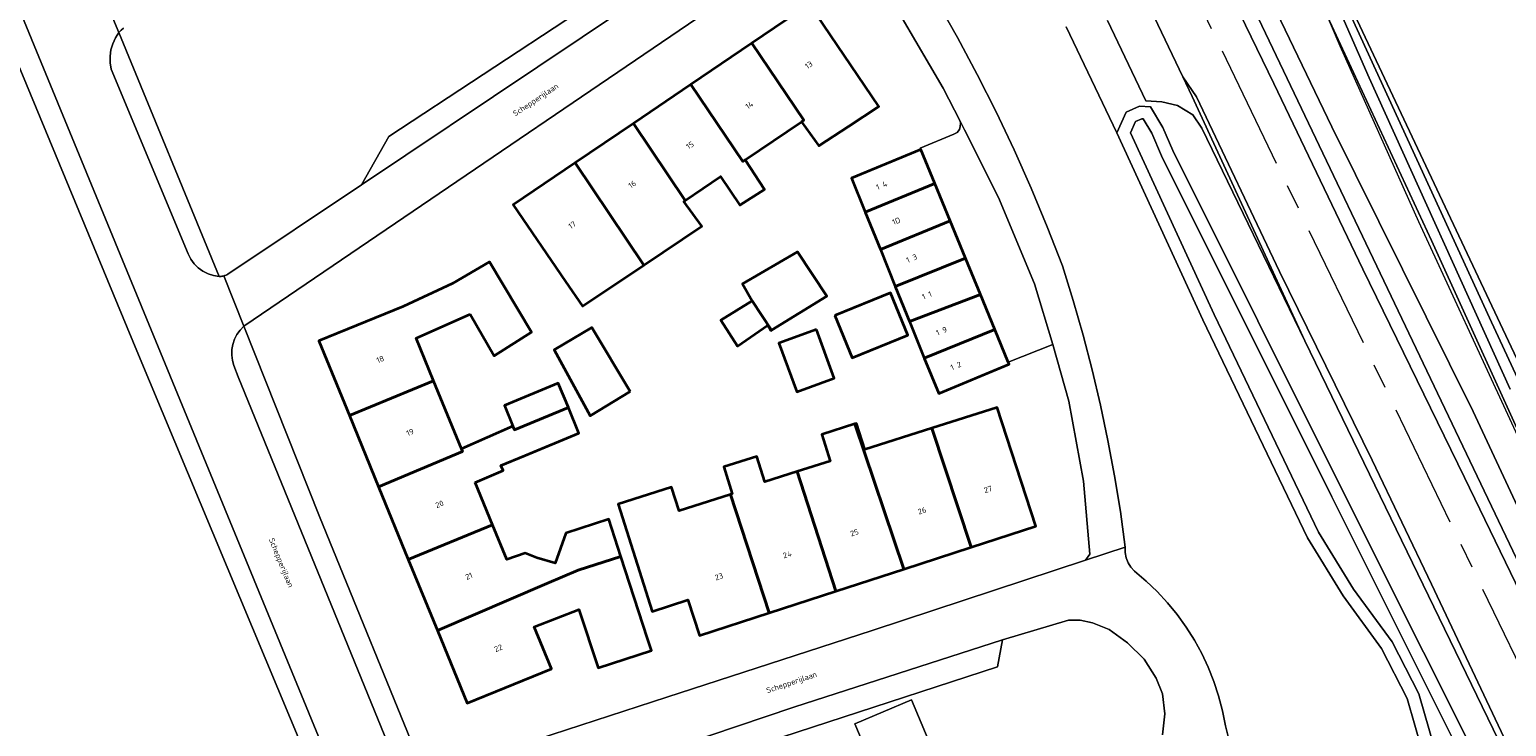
# Model space of a CAD drawing. Header units: metres. Extents: x 229229 to 231729, y 593167 to 595667.
# Tile 138 of 256: x 230529 to 230647, y 593787 to 593843. Entities that reach past the tile are written whole.
import ezdxf
from ezdxf.enums import TextEntityAlignment as Align

# ---------------------------------------------------------------- set-up
doc = ezdxf.new("R2010")
doc.units = ezdxf.units.M
doc.linetypes.add('AM-AS', pattern=[16, 10, -2, 2, -2])
for name, color, linetype, lineweight in [('B-WE-AM-AS_SPOOR-G', 10, 'AM-AS', 18), ('B-WE-GR-GRAS-GV', 60, 'Continuous', 13), ('B-WE-GR-GROENVOORZIENING-GV', 80, 'Continuous', 18), ('B-WE-GW-TALUD_KRUIN-G', 90, 'Continuous', 18), ('B-WE-IE-TERREINAFSCHEIDING_KUNSTMATIG_HEKWERK-G', 20, 'IE-TERREINAFSCHEIDING-KUNSTMATIG', 18), ('B-WE-OG-BEBOUWING-GV', 7, 'Continuous', 35), ('B-WE-OG-BEBOUWING-T18', 10, 'Continuous', 18), ('B-WE-OG-TERREIN_ERF-GV', 7, 'Continuous', 18), ('B-WE-OG-TOPOGRAFIE-T18', 10, 'Continuous', 18), ('B-WE-OG-WATER-GV', 130, 'Continuous', 18), ('B-WE-OG-WATER_SLOOT-GV', 120, 'Continuous', 18), ('B-WE-VH-VERHARDING_HALFVERHARDING-GV', 252, 'Continuous', 18), ('B-WE-VH-VERHARDING_OPEN-GV', 252, 'Continuous', 18)]:
    doc.layers.add(name, color=color, linetype=linetype, lineweight=lineweight)
doc.styles.add('NLCS-ISO-M250-T18', font='NLCS-ISO.ttf', dxfattribs={"height": 0.45})
doc.linetypes.add('IE-TERREINAFSCHEIDING-KUNSTMATIG', pattern='A,4,[82,NLCS.SHX,S=0.75,R=90,X=0,Y=0],4,-2', length=10)

msp = doc.modelspace()

# ---------------------------------------------------------------- linework, layer by layer
at = {"layer": 'B-WE-AM-AS_SPOOR-G'}
msp.add_lwpolyline([(230951.44, 593166.818), (230810.226, 593458.066), (230592.127, 593908.8), (230585.772, 593921.529), (230576.722, 593940.573), (230569.244, 593957.571), (230567.217, 593962.522), (230565.577, 593966.849), (230558.025, 593987.803)], dxfattribs=at)
at = {"layer": 'B-WE-GR-GRAS-GV'}
for points in [[(230666.596, 593765.96), (230644.807, 593812.611), (230633.455, 593835.467), (230617.447, 593868.821), (230597.15, 593911.239), (230593.112, 593920.536), (230593.12, 593920.9), (230593.691, 593921.259), (230597.619, 593922.502), (230597.892, 593922.135), (230600.404, 593917.113), (230603.077, 593913.778), (230602.721, 593916.177), (230600.51, 593922.87), (230599.691, 593924.731), (230599.319, 593924.856), (230592.327, 593922.892), (230591.833, 593922.445), (230591.39, 593921.779), (230591.506, 593920.545), (230595.834, 593910.6), (230626.985, 593845.404), (230681.976, 593730.313)], [(230681.976, 593730.313), (230626.985, 593845.404), (230620.422, 593858.506), (230596.658, 593906.726), (230590.616, 593919.315), (230588.357, 593924.257), (230588.275, 593924.235), (230587.779, 593924.103), (230587.565, 593924.02), (230587.481, 593923.988), (230588.601, 593921.935), (230597.1, 593904.408), (230602.875, 593892.528), (230610.07, 593877.717), (230619.554, 593858.104), (230623.837, 593849.217), (230628.813, 593838.954), (230635.954, 593824.052), (230644.115, 593807.311), (230655.179, 593784.426)], [(230617.447, 593868.821), (230633.455, 593835.467), (230644.807, 593812.611), (230666.596, 593765.96)], [(230615.46, 593844.01), (230618.535, 593837.559), (230619.814, 593837.487), (230621.06, 593837.187), (230622.295, 593836.439), (230623.028, 593835.347), (230631.304, 593818.277), (230622.242, 593837.9), (230621.489, 593839.487), (230618.075, 593846.689)], [(230652.935, 593801.12), (230641.449, 593826.354), (230633.109, 593844.311)], [(230710.558, 593656.355), (230701.48, 593674.883), (230695.549, 593687.422), (230686.063, 593706.729), (230675.585, 593728.418), (230664.163, 593751.916), (230656.98, 593766.656), (230652.388, 593775.776), (230647.735, 593785.461), (230641.464, 593798.766), (230636.689, 593808.698), (230629.272, 593823.856), (230622.606, 593837.879), (230621.489, 593839.487), (230622.242, 593837.9), (230631.304, 593818.277), (230692.583, 593691.881), (230714.704, 593645.849)]]:
    msp.add_lwpolyline(points, dxfattribs=at)
at = {"layer": 'B-WE-GR-GROENVOORZIENING-GV'}
for points in [[(230536.479, 593843.387), (230536.279, 593843.229), (230536.098, 593843.051), (230544.156, 593823.46), (230544.229, 593823.46), (230544.301, 593823.464), (230544.373, 593823.473), (230544.445, 593823.485), (230544.516, 593823.501), (230544.583, 593823.52), (230544.648, 593823.542), (230544.713, 593823.568), (230544.776, 593823.597), (230544.837, 593823.63), (230555.575, 593830.809), (230557.761, 593834.696), (230580.483, 593849.658)], [(230634.146, 593846.883), (230683.904, 593741.366)], [(230601.767, 593845.562), (230603.419, 593842.632), (230605.002, 593839.664), (230606.513, 593836.658), (230607.953, 593833.618), (230609.32, 593830.545), (230610.613, 593827.44), (230611.833, 593824.305), (230612.696, 593821.539), (230613.494, 593818.754), (230614.226, 593815.95), (230614.892, 593813.13), (230615.491, 593810.295), (230616.023, 593807.447), (230616.488, 593804.587), (230616.885, 593801.717), (230616.884, 593801.291), (230616.962, 593800.872), (230617.116, 593800.475), (230617.34, 593800.113), (230617.628, 593799.799), (230618.564, 593799.006), (230619.45, 593798.158), (230620.283, 593797.256), (230621.059, 593796.306), (230621.775, 593795.31), (230622.429, 593794.272), (230623.018, 593793.195), (230623.54, 593792.085), (230623.993, 593790.945), (230624.376, 593789.78), (230624.687, 593788.593), (230624.924, 593787.389), (230625.132, 593786.536)], [(230640.745, 593785.294), (230639.507, 593789.585), (230637.438, 593793.588), (230634.362, 593797.809), (230631.5, 593802.461), (230623.107, 593819.979), (230616.194, 593834.99), (230612.137, 593843.505)], [(230612.137, 593843.505), (230616.194, 593834.99), (230616.96, 593836.646), (230618.027, 593837.116), (230618.898, 593837.075), (230619.909, 593835.404), (230620.689, 593833.559), (230634.353, 593806.218), (230647.294, 593780.369)], [(230692.583, 593691.881), (230631.304, 593818.277), (230623.028, 593835.347), (230622.295, 593836.439), (230621.06, 593837.187), (230619.814, 593837.487), (230618.535, 593837.559), (230615.46, 593844.01)], [(230619.877, 593786.666), (230620.062, 593788.335), (230619.867, 593789.961), (230619.367, 593791.214), (230618.387, 593792.731), (230617.071, 593794.05), (230615.578, 593795.105), (230614.259, 593795.656), (230613.25, 593795.859), (230612.319, 593795.867), (230607.016, 593794.292), (230606.639, 593792.127), (230579.379, 593783.232)]]:
    msp.add_lwpolyline(points, dxfattribs=at)
msp.add_lwpolyline([(230596.523, 593784.373), (230595.186, 593787.541), (230599.734, 593789.461), (230601.071, 593786.294)], close=True, dxfattribs=at)
at = {"layer": 'B-WE-GW-TALUD_KRUIN-G'}
msp.add_lwpolyline([(230603.077, 593913.778), (230602.721, 593916.177), (230600.51, 593922.87), (230599.691, 593924.731), (230599.319, 593924.856), (230592.327, 593922.892), (230591.833, 593922.445), (230591.39, 593921.779), (230591.506, 593920.545), (230595.834, 593910.6), (230626.985, 593845.404), (230681.976, 593730.313), (230761.22, 593567.578)], dxfattribs=at)
at = {"layer": 'B-WE-IE-TERREINAFSCHEIDING_KUNSTMATIG_HEKWERK-G'}
msp.add_lwpolyline([(230770.494, 593556.878), (230771.016, 593557.711), (230766.434, 593566.315), (230760.916, 593578.002), (230738.462, 593623.497), (230707.07, 593688.44), (230696.196, 593710.695), (230655.366, 593795.529), (230640.441, 593827.835), (230634.124, 593841.936), (230624.884, 593863.695), (230619.271, 593878.835), (230612.144, 593897.565), (230605.533, 593915.284), (230604.065, 593919.669), (230604.094, 593924.37), (230603.984, 593926.461), (230602.01, 593925.993), (230597.035, 593925.529)], dxfattribs=at)
at = {"layer": 'B-WE-OG-BEBOUWING-GV'}
for points in [[(230590.905, 593835.873), (230592.293, 593833.933), (230594.679, 593835.495), (230597.102, 593837.099), (230591.545, 593845.313), (230586.919, 593842.183), (230591.093, 593836)], [(230582.009, 593838.86), (230586.178, 593832.674), (230586.381, 593832.812), (230590.905, 593835.873), (230591.093, 593836), (230586.919, 593842.183)], [(230577.402, 593835.743), (230581.549, 593829.542), (230584.394, 593831.468), (230585.949, 593829.184), (230587.912, 593830.448), (230586.381, 593832.812), (230586.178, 593832.674), (230582.009, 593838.86)], [(230581.549, 593829.542), (230577.402, 593835.743), (230572.729, 593832.581), (230578.245, 593824.372), (230582.907, 593827.496), (230581.451, 593829.476)], [(230601.59, 593830.913), (230600.467, 593833.652), (230594.906, 593831.341), (230596.011, 593828.614)], [(230578.245, 593824.372), (230572.729, 593832.581), (230567.76, 593829.218), (230571.94, 593823.04), (230573.326, 593821.075)], [(230596.011, 593828.614), (230597.227, 593825.611), (230602.817, 593827.934), (230601.59, 593830.913)], [(230602.817, 593827.934), (230597.227, 593825.611), (230598.421, 593822.662), (230604.055, 593824.924)], [(230586.926, 593821.502), (230588.499, 593819.151), (230592.918, 593821.882), (230590.57, 593825.442), (230586.154, 593822.856), (230586.935, 593821.507)], [(230564.301, 593820.437), (230566.23, 593817.094), (230569.225, 593818.977), (230565.84, 593824.643), (230562.891, 593822.881), (230558.926, 593821.053), (230552.156, 593818.284), (230554.605, 593812.297), (230561.366, 593815.087), (230559.968, 593818.506)], [(230598.421, 593822.662), (230599.563, 593819.843), (230605.257, 593822), (230604.055, 593824.924)], [(230593.571, 593820.327), (230594.95, 593816.922), (230599.425, 593818.737), (230598.046, 593822.142)], [(230600.753, 593816.905), (230606.411, 593819.191), (230605.257, 593822), (230599.563, 593819.843)], [(230588.499, 593819.151), (230586.926, 593821.502), (230584.42, 593819.943), (230585.744, 593817.856), (230588.199, 593819.543), (230588.44, 593819.114)], [(230577.138, 593814.232), (230574.071, 593819.367), (230571.039, 593817.562), (230573.945, 593812.27)], [(230592.085, 593819.193), (230589.085, 593818.092), (230590.514, 593814.197), (230593.514, 593815.298)], [(230607.484, 593816.581), (230606.411, 593819.191), (230600.753, 593816.905), (230601.906, 593814.059), (230607.556, 593816.406)], [(230563.605, 593809.612), (230561.366, 593815.087), (230554.605, 593812.297), (230556.944, 593806.578), (230563.69, 593809.405)], [(230567.738, 593811.428), (230567.859, 593811.135), (230572.183, 593812.924), (230571.374, 593814.879), (230567.05, 593813.09)], [(230564.708, 593806.916), (230566.942, 593807.89), (230566.77, 593808.286), (230568.71, 593809.077), (230573.034, 593810.866), (230572.183, 593812.924), (230567.859, 593811.135), (230567.738, 593811.428), (230563.605, 593809.612), (230563.69, 593809.405), (230556.944, 593806.578), (230559.331, 593800.743), (230566.1, 593803.513)], [(230604.513, 593801.722), (230609.693, 593803.403), (230606.594, 593812.948), (230601.358, 593811.284)], [(230599.099, 593799.964), (230595.172, 593811.615), (230592.528, 593810.775), (230593.208, 593808.636), (230590.558, 593807.794), (230593.655, 593798.197)], [(230595.172, 593811.615), (230599.099, 593799.964), (230604.513, 593801.722), (230601.358, 593811.284), (230595.972, 593809.573), (230595.309, 593811.659)], [(230590.558, 593807.794), (230587.957, 593806.968), (230587.308, 593809.012), (230584.654, 593808.168), (230585.34, 593806.009), (230585.195, 593805.963), (230588.31, 593796.462), (230593.655, 593798.197)], [(230588.31, 593796.462), (230585.195, 593805.963), (230581.062, 593804.65), (230580.461, 593806.543), (230576.17, 593805.179), (230578.914, 593796.547), (230581.766, 593797.505), (230582.697, 593794.64)], [(230559.331, 593800.743), (230561.667, 593795.031), (230570.444, 593798.802), (230572.96, 593799.868), (230576.401, 593800.982), (230575.427, 593803.977), (230571.988, 593802.859), (230571.123, 593800.428), (230569.662, 593800.88), (230568.713, 593801.242), (230567.235, 593800.738), (230566.1, 593803.513)], [(230576.401, 593800.982), (230572.96, 593799.868), (230570.444, 593798.802), (230561.667, 593795.031), (230564.056, 593789.19), (230570.826, 593791.96), (230569.448, 593795.335), (230573.034, 593796.719), (230574.58, 593792.032), (230578.852, 593793.441), (230578.544, 593794.388)]]:
    msp.add_lwpolyline(points, close=True, dxfattribs=at)
at = {"layer": 'B-WE-OG-TERREIN_ERF-GV'}
for points in [[(230550.893, 593785.502), (230537.556, 593817.494), (230515.159, 593871.518)], [(230593.259, 593851.485), (230546.124, 593819.468), (230552.212, 593804.193), (230560.645, 593783.518)], [(230561.679, 593783.694), (230580.098, 593789.67), (230596.566, 593795.045), (230613.696, 593800.67), (230614.048, 593801.159), (230613.526, 593807.016), (230612.348, 593813.441), (230611.075, 593817.989), (230607.484, 593816.581), (230607.556, 593816.406), (230601.906, 593814.059), (230600.753, 593816.905), (230599.563, 593819.843), (230598.421, 593822.662), (230597.227, 593825.611), (230596.011, 593828.614), (230594.906, 593831.341), (230600.467, 593833.652), (230600.427, 593833.748), (230603.11, 593834.882), (230603.377, 593835.016), (230603.565, 593835.244), (230603.637, 593835.49), (230603.668, 593835.749), (230603.62, 593835.924), (230602.257, 593838.571), (230598.97, 593844.179)]]:
    msp.add_lwpolyline(points, dxfattribs=at)
for points in [[(230577.402, 593835.743), (230582.009, 593838.86), (230586.919, 593842.183), (230591.545, 593845.313), (230597.102, 593837.099), (230594.679, 593835.495), (230592.293, 593833.933), (230590.905, 593835.873), (230586.381, 593832.812), (230587.912, 593830.448), (230585.949, 593829.184), (230584.394, 593831.468), (230581.549, 593829.542), (230581.451, 593829.476), (230582.907, 593827.496), (230578.245, 593824.372), (230573.326, 593821.075), (230571.94, 593823.04), (230567.76, 593829.218), (230572.729, 593832.581)], [(230588.499, 593819.151), (230588.44, 593819.114), (230588.199, 593819.543), (230585.744, 593817.856), (230584.42, 593819.943), (230586.926, 593821.502), (230586.935, 593821.507), (230586.154, 593822.856), (230590.57, 593825.442), (230592.918, 593821.882)], [(230561.667, 593795.031), (230559.331, 593800.743), (230556.944, 593806.578), (230554.605, 593812.297), (230552.156, 593818.284), (230558.926, 593821.053), (230562.891, 593822.881), (230565.84, 593824.643), (230569.225, 593818.977), (230566.23, 593817.094), (230564.301, 593820.437), (230559.968, 593818.506), (230561.366, 593815.087), (230563.605, 593809.612), (230567.738, 593811.428), (230567.05, 593813.09), (230571.374, 593814.879), (230572.183, 593812.924), (230573.034, 593810.866), (230568.71, 593809.077), (230566.77, 593808.286), (230566.942, 593807.89), (230564.708, 593806.916), (230566.1, 593803.513), (230567.235, 593800.738), (230568.713, 593801.242), (230569.662, 593800.88), (230571.123, 593800.428), (230571.988, 593802.859), (230575.427, 593803.977), (230576.401, 593800.982), (230578.544, 593794.388), (230578.852, 593793.441), (230574.58, 593792.032), (230573.034, 593796.719), (230569.448, 593795.335), (230570.826, 593791.96), (230564.056, 593789.19)], [(230593.571, 593820.327), (230598.046, 593822.142), (230599.425, 593818.737), (230594.95, 593816.922)], [(230577.138, 593814.232), (230573.945, 593812.27), (230571.039, 593817.562), (230574.071, 593819.367)], [(230592.085, 593819.193), (230593.514, 593815.298), (230590.514, 593814.197), (230589.085, 593818.092)], [(230585.195, 593805.963), (230585.34, 593806.009), (230584.654, 593808.168), (230587.308, 593809.012), (230587.957, 593806.968), (230590.558, 593807.794), (230593.208, 593808.636), (230592.528, 593810.775), (230595.172, 593811.615), (230595.309, 593811.659), (230595.972, 593809.573), (230601.358, 593811.284), (230606.594, 593812.948), (230609.693, 593803.403), (230604.513, 593801.722), (230599.099, 593799.964), (230593.655, 593798.197), (230588.31, 593796.462), (230582.697, 593794.64), (230581.766, 593797.505), (230578.914, 593796.547), (230576.17, 593805.179), (230580.461, 593806.543), (230581.062, 593804.65)]]:
    msp.add_lwpolyline(points, close=True, dxfattribs=at)
at = {"layer": 'B-WE-OG-WATER-GV'}
for points in [[(230627.974, 593858.772), (230636.47, 593839.407), (230647.784, 593814.411)], [(230665.194, 593779.034), (230646.129, 593820.147), (230632.213, 593850.469)], [(230646.396, 593779.929), (230633.459, 593805.771), (230619.78, 593833.14), (230619.016, 593834.948), (230618.318, 593836.101), (230618.215, 593836.106), (230617.709, 593835.883), (230617.295, 593834.989), (230624.012, 593820.404), (230632.379, 593802.94), (230635.193, 593798.366), (230638.291, 593794.115), (230640.441, 593789.957), (230641.698, 593785.599)]]:
    msp.add_lwpolyline(points, dxfattribs=at)
at = {"layer": 'B-WE-OG-WATER_SLOOT-GV'}
for points in [[(230647.784, 593814.411), (230636.47, 593839.407), (230627.974, 593858.772)], [(230632.213, 593850.469), (230646.129, 593820.147), (230665.194, 593779.034)], [(230683.904, 593741.366), (230634.146, 593846.883)], [(230633.109, 593844.311), (230641.449, 593826.354), (230652.935, 593801.12)], [(230647.294, 593780.369), (230634.353, 593806.218), (230620.689, 593833.559), (230619.909, 593835.404), (230618.898, 593837.075), (230618.027, 593837.116), (230616.96, 593836.646), (230616.194, 593834.99), (230623.107, 593819.979), (230631.5, 593802.461), (230634.362, 593797.809), (230637.438, 593793.588), (230639.507, 593789.585), (230640.745, 593785.294)], [(230641.698, 593785.599), (230640.441, 593789.957), (230638.291, 593794.115), (230635.193, 593798.366), (230632.379, 593802.94), (230624.012, 593820.404), (230617.295, 593834.989), (230617.709, 593835.883), (230618.215, 593836.106), (230618.318, 593836.101), (230619.016, 593834.948), (230619.78, 593833.14), (230633.459, 593805.771), (230646.396, 593779.929)]]:
    msp.add_lwpolyline(points, dxfattribs=at)
at = {"layer": 'B-WE-VH-VERHARDING_HALFVERHARDING-GV'}
for points in [[(230655.179, 593784.426), (230644.115, 593807.311), (230635.954, 593824.052), (230628.813, 593838.954), (230623.837, 593849.217)], [(230618.075, 593846.689), (230621.489, 593839.487), (230622.606, 593837.879), (230629.272, 593823.856), (230636.689, 593808.698), (230641.464, 593798.766), (230647.735, 593785.461)]]:
    msp.add_lwpolyline(points, dxfattribs=at)
at = {"layer": 'B-WE-VH-VERHARDING_OPEN-GV'}
for points in [[(230561.318, 593764.149), (230516.774, 593872.399), (230510.3, 593888.084), (230510.217, 593888.206), (230510.1, 593888.296), (230509.961, 593888.346), (230509.814, 593888.351), (230509.672, 593888.311), (230505.493, 593886.648), (230501.736, 593895.871), (230500.15, 593895.353), (230504.622, 593884.467), (230509.293, 593886.277), (230510.174, 593884.164), (230511.54, 593880.566), (230515.159, 593871.518), (230537.556, 593817.494), (230550.893, 593785.502)], [(230516.774, 593872.399), (230561.318, 593764.149)], [(230583.883, 593849.795), (230555.575, 593830.809), (230544.837, 593823.63), (230544.776, 593823.597), (230544.713, 593823.568), (230544.648, 593823.542), (230544.583, 593823.52), (230544.516, 593823.501), (230546.124, 593819.468), (230593.259, 593851.485)], [(230558.214, 593784.639), (230545.681, 593815.392), (230545.324, 593816.303), (230545.211, 593816.72), (230545.16, 593817.149), (230545.172, 593817.581), (230545.247, 593818.006), (230545.383, 593818.416), (230545.578, 593818.802), (230545.826, 593819.155), (230546.124, 593819.468), (230544.516, 593823.501), (230544.445, 593823.485), (230544.373, 593823.473), (230544.301, 593823.464), (230544.229, 593823.46), (230544.156, 593823.46), (230543.7, 593823.533), (230543.262, 593823.677), (230542.85, 593823.886), (230542.477, 593824.157), (230542.149, 593824.482), (230541.877, 593824.855), (230541.665, 593825.265), (230535.494, 593840.102), (230535.411, 593840.613), (230535.403, 593841.13), (230535.47, 593841.643), (230535.61, 593842.141), (230535.821, 593842.614), (230536.098, 593843.051), (230534.41, 593847.113)], [(230534.41, 593847.113), (230536.098, 593843.051), (230536.279, 593843.229), (230536.479, 593843.387)], [(230598.97, 593844.179), (230602.257, 593838.571), (230603.62, 593835.924), (230603.977, 593835.231), (230606.705, 593829.79), (230609.603, 593822.867), (230611.075, 593817.989), (230612.348, 593813.441), (230613.526, 593807.016), (230614.048, 593801.159), (230613.696, 593800.67), (230616.885, 593801.717), (230616.488, 593804.587), (230616.023, 593807.447), (230615.491, 593810.295), (230614.892, 593813.13), (230614.226, 593815.95), (230613.494, 593818.754), (230612.696, 593821.539), (230611.833, 593824.305), (230610.613, 593827.44), (230609.32, 593830.545), (230607.953, 593833.618), (230606.513, 593836.658), (230605.002, 593839.664), (230603.419, 593842.632), (230601.767, 593845.562)], [(230625.132, 593786.536), (230624.924, 593787.389), (230624.687, 593788.593), (230624.376, 593789.78), (230623.993, 593790.945), (230623.54, 593792.085), (230623.018, 593793.195), (230622.429, 593794.272), (230621.775, 593795.31), (230621.059, 593796.306), (230620.283, 593797.256), (230619.45, 593798.158), (230618.564, 593799.006), (230617.628, 593799.799), (230617.34, 593800.113), (230617.116, 593800.475), (230616.962, 593800.872), (230616.884, 593801.291), (230616.885, 593801.717), (230613.696, 593800.67), (230596.566, 593795.045), (230580.098, 593789.67), (230561.679, 593783.694)], [(230576.863, 593784.36), (230590.288, 593788.87), (230607.016, 593794.292), (230612.319, 593795.867), (230613.25, 593795.859), (230614.259, 593795.656), (230615.578, 593795.105), (230617.071, 593794.05), (230618.387, 593792.731), (230619.367, 593791.214), (230619.867, 593789.961), (230620.062, 593788.335), (230619.877, 593786.666)]]:
    msp.add_lwpolyline(points, dxfattribs=at)
for points in [[(230555.575, 593830.809), (230583.883, 593849.795), (230580.483, 593849.658), (230557.761, 593834.696)], [(230536.098, 593843.051), (230535.821, 593842.614), (230535.61, 593842.141), (230535.47, 593841.643), (230535.403, 593841.13), (230535.411, 593840.613), (230535.494, 593840.102), (230541.665, 593825.265), (230541.877, 593824.855), (230542.149, 593824.482), (230542.477, 593824.157), (230542.85, 593823.886), (230543.262, 593823.677), (230543.7, 593823.533), (230544.156, 593823.46)], [(230606.411, 593819.191), (230607.484, 593816.581), (230611.075, 593817.989), (230609.603, 593822.867), (230606.705, 593829.79), (230603.977, 593835.231), (230603.62, 593835.924), (230603.668, 593835.749), (230603.637, 593835.49), (230603.565, 593835.244), (230603.377, 593835.016), (230603.11, 593834.882), (230600.427, 593833.748), (230600.467, 593833.652), (230601.59, 593830.913), (230602.817, 593827.934), (230604.055, 593824.924), (230605.257, 593822)], [(230552.212, 593804.193), (230546.124, 593819.468), (230545.826, 593819.155), (230545.578, 593818.802), (230545.383, 593818.416), (230545.247, 593818.006), (230545.172, 593817.581), (230545.16, 593817.149), (230545.211, 593816.72), (230545.324, 593816.303), (230545.681, 593815.392), (230558.214, 593784.639), (230558.568, 593784.224), (230559.07, 593783.879), (230559.537, 593783.683), (230560.101, 593783.521), (230560.645, 593783.518)], [(230576.863, 593784.36), (230568.405, 593781.629), (230572.027, 593780.833), (230579.379, 593783.232), (230606.639, 593792.127), (230607.016, 593794.292), (230590.288, 593788.87)], [(230601.071, 593786.294), (230599.734, 593789.461), (230595.186, 593787.541), (230596.523, 593784.373)]]:
    msp.add_lwpolyline(points, close=True, dxfattribs=at)

# ---------------------------------------------------------------- texts
at = {"layer": 'B-WE-OG-BEBOUWING-T18', "style": 'NLCS-ISO-M250-T18'}
for s, rotation, p in [('13', 34, (230591.474, 593840.435)), ('14', 34, (230586.706, 593837.209)), ('15', 34, (230581.947, 593833.989)), ('16', 34, (230577.307, 593830.849)), ('1 4', 22.3, (230597.33, 593830.763)), ('17', 34, (230572.486, 593827.587)), ('1D', 22.3, (230598.505, 593827.903)), ('1 3', 22.3, (230599.737, 593824.907)), ('1 1', 22.3, (230600.956, 593821.941)), ('1 9', 22.3, (230602.134, 593819.075)), ('18', 22.2, (230557.083, 593816.805)), ('1 2', 22.3, (230603.284, 593816.278)), ('19', 22.2, (230559.477, 593810.952)), ('27', 17.6, (230605.868, 593806.367)), ('20', 22.2, (230561.84, 593805.175)), ('26', 18, (230600.571, 593804.647)), ('25', 17.6, (230595.142, 593802.885)), ('24', 17.6, (230589.748, 593801.134)), ('21', 22.2, (230564.201, 593799.401)), ('23', 18, (230584.269, 593799.356)), ('22', 22.2, (230566.564, 593793.625))]:
    msp.add_text(s, height=0.45, rotation=rotation, dxfattribs=at).set_placement(p, align=Align.MIDDLE)
at = {"layer": 'B-WE-OG-TOPOGRAFIE-T18', "style": 'NLCS-ISO-M250-T18'}
for rotation, p in [(33.7, (230569.584, 593837.593)), (292.3, (230549.076, 593800.454)), (18.5, (230590.113, 593790.814))]:
    msp.add_text('Schepperijlaan', height=0.45, rotation=rotation, dxfattribs=at).set_placement(p, align=Align.MIDDLE)

doc.saveas('drawing.dxf')
